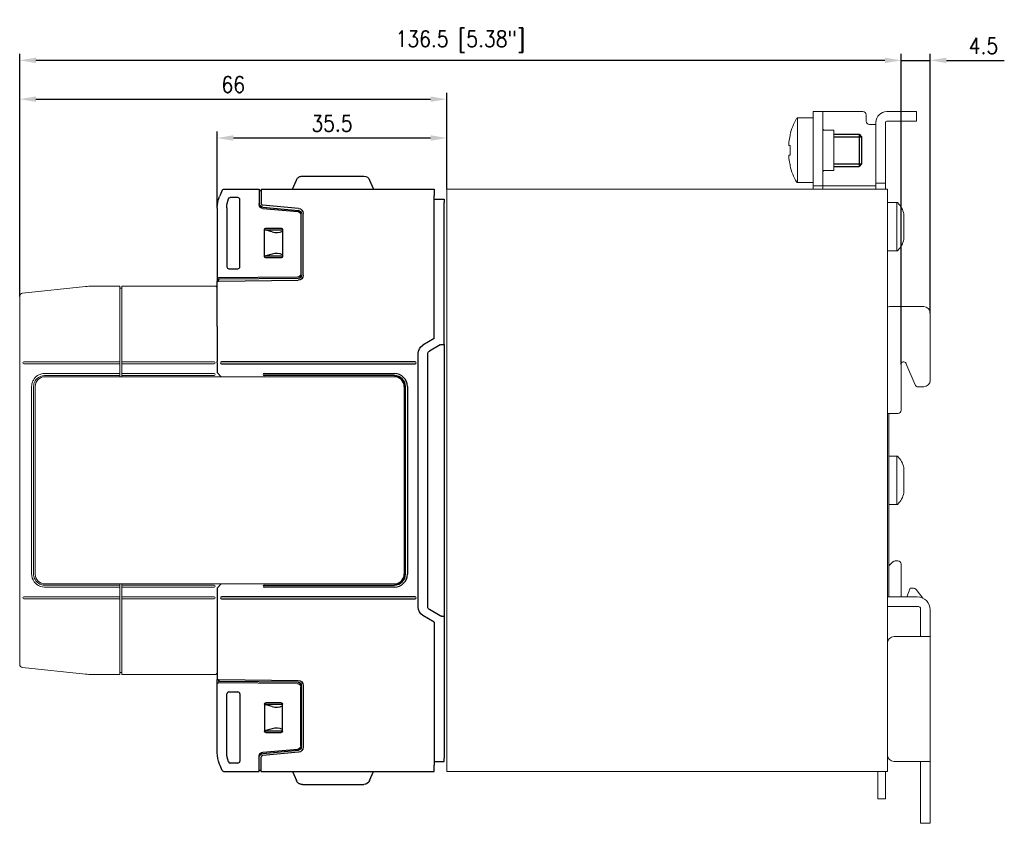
# Model space of a CAD drawing. Header units: millimetres. Extents: x -556 to 0, y -1 to 403.
# Tile 35 of 48: x -327 to -175, y 154 to 278. Entities that reach past the tile are written whole.
import ezdxf

# ---------------------------------------------------------------- set-up
doc = ezdxf.new("R2010")
doc.units = ezdxf.units.MM
doc.header["$LTSCALE"] = 3
doc.layers.get('DEFPOINTS').update_dxf_attribs({"color": 3})
doc.layers.add('0-DIM', color=3, linetype='Continuous')
doc.styles.add('ROMANS', font='romans.shx', dxfattribs={"width": 0.85})
doc.dimstyles.new('STAND01', dxfattribs={"dimtxt": 2.5, "dimasz": 2.5, "dimexe": 1, "dimexo": 0, "dimgap": 1, "dimtad": 1, "dimdec": 8, "dimdsep": 46, "dimtxsty": 'ROMANS', "dimcen": 0.09, "dimadec": 8, "dimazin": 2, "dimtp": 0.05, "dimtm": 0.05, "dimtfac": 0.6, "dimtdec": 8, "dimtmove": 0, "dimatfit": 0, "dimfxl": 1, "dimtolj": 1, "dimarcsym": 0})

# ---------------------------------------------------------------- blocks, each defined once
blk = doc.blocks.new('*D67')
at = {"layer": '0-DIM', "color": 0, "lineweight": -2}
for p, q in [((-747.1, 224.69), (-747.1, 272.7)), ((-742.6, 232.65), (-742.6, 272.7)), ((-749.6, 271.7), (-752.1, 271.7)), ((-747.1, 271.7), (-742.6, 271.7)), ((-740.1, 271.7), (-731.15, 271.7))]:
    blk.add_line(p, q, dxfattribs=at)
at = {"layer": '0-DIM', "color": 0}
for points in [[(-749.6, 272.12), (-749.6, 271.28), (-747.1, 271.7)], [(-740.1, 272.12), (-740.1, 271.28), (-742.6, 271.7)]]:
    blk.add_solid(points, dxfattribs=at)
at = {"layer": 'DEFPOINTS', "color": 0}
for p in [(-742.6, 271.7), (-742.6, 232.65), (-747.1, 224.69)]:
    blk.add_point(p, dxfattribs=at)
at = {"layer": '0-DIM', "color": 0, "insert": (-734.37, 273.95), "char_height": 2.5, "attachment_point": 5, "style": 'ROMANS'}
blk.add_mtext('\\A1;4.5', dxfattribs=at)
blk = doc.blocks.new('*D68')
at = {"layer": '0-DIM', "color": 0, "lineweight": -2}
for p, q in [((-883.3, 235.23), (-883.3, 272.7)), ((-747.1, 224.69), (-747.1, 272.7)), ((-749.6, 271.7), (-880.8, 271.7))]:
    blk.add_line(p, q, dxfattribs=at)
at = {"layer": '0-DIM', "color": 0}
for points in [[(-880.8, 272.12), (-880.8, 271.28), (-883.3, 271.7)], [(-749.6, 272.12), (-749.6, 271.28), (-747.1, 271.7)]]:
    blk.add_solid(points, dxfattribs=at)
at = {"layer": 'DEFPOINTS', "color": 0}
for p in [(-883.3, 271.7), (-883.3, 235.23), (-747.1, 224.69)]:
    blk.add_point(p, dxfattribs=at)
at = {"layer": '0-DIM', "color": 0, "insert": (-815.2, 274.6), "char_height": 2.5, "attachment_point": 5, "style": 'ROMANS'}
blk.add_mtext('\\A1;136.5 [5.38"]', dxfattribs=at)
blk = doc.blocks.new('*D78')
at = {"layer": '0-DIM', "color": 0, "lineweight": -2}
for p, q in [((-852.78, 248.88), (-852.78, 260.7)), ((-817.3, 251.8), (-817.3, 260.7)), ((-819.8, 259.7), (-850.28, 259.7))]:
    blk.add_line(p, q, dxfattribs=at)
at = {"layer": '0-DIM', "color": 0}
for points in [[(-850.28, 260.12), (-850.28, 259.28), (-852.78, 259.7)], [(-819.8, 260.12), (-819.8, 259.28), (-817.3, 259.7)]]:
    blk.add_solid(points, dxfattribs=at)
at = {"layer": 'DEFPOINTS', "color": 0}
for p in [(-852.78, 259.7), (-817.3, 251.8), (-852.78, 248.88)]:
    blk.add_point(p, dxfattribs=at)
at = {"layer": '0-DIM', "color": 0, "insert": (-835.04, 261.95), "char_height": 2.5, "attachment_point": 5, "style": 'ROMANS'}
blk.add_mtext('\\A1;35.5', dxfattribs=at)
blk = doc.blocks.new('*D79')
at = {"layer": '0-DIM', "color": 0, "lineweight": -2}
for p, q in [((-883.3, 235.23), (-883.3, 266.7)), ((-817.3, 251.8), (-817.3, 266.7)), ((-880.8, 265.7), (-819.8, 265.7))]:
    blk.add_line(p, q, dxfattribs=at)
at = {"layer": '0-DIM', "color": 0}
for points in [[(-880.8, 266.12), (-880.8, 265.28), (-883.3, 265.7)], [(-819.8, 266.12), (-819.8, 265.28), (-817.3, 265.7)]]:
    blk.add_solid(points, dxfattribs=at)
at = {"layer": 'DEFPOINTS', "color": 0}
for p in [(-817.3, 265.7), (-817.3, 251.8), (-883.3, 235.23)]:
    blk.add_point(p, dxfattribs=at)
at = {"layer": '0-DIM', "color": 0, "insert": (-850.3, 267.95), "char_height": 2.5, "attachment_point": 5, "style": 'ROMANS'}
blk.add_mtext('\\A1;66', dxfattribs=at)
blk = doc.blocks.new('RHS60-Side')
at = {"linetype": 'Continuous', "lineweight": 0, "extrusion": (-1, 6.12323e-17, 0)}
for p, q in [((58.1, 57), (56.6, 57)), ((56.6, 57), (56.6, 56)), ((58.3, 57), (58.1, 57)), ((58.1, 56), (58.1, 57)), ((58.3, 57), (64.3, 57)), ((64.8, 56.5), (64.8, 55.5)), ((68, 57), (72.1, 57)), ((72.6, 57), (72.1, 57)), ((72.6, 55.5), (72.6, 57)), ((56.6, 56), (54.22, 56)), ((54.22, 46), (54.22, 56)), ((56.6, 56), (56.6, 46.5)), ((58.1, 46.5), (58.1, 56)), ((65.3, 55), (66.1, 55)), ((66.3, 55), (66.1, 55)), ((66.3, 55.3), (66.3, 46.4)), ((67.8, 55.3), (67.8, 46.4)), ((72.1, 55.5), (68, 55.5)), ((72.1, 55.5), (72.6, 55.5)), ((53.05, 53.38), (53.05, 53.27)), ((58.4, 54.1), (59.8, 54.1)), ((59.8, 52.9), (59.8, 54.1)), ((59.8, 53.5), (59.85, 53.5)), ((52.86, 52.04), (52.87, 52.03)), ((53.05, 51.73), (52.87, 51.75)), ((53.05, 51.74), (53.05, 51)), ((59.8, 47.9), (59.8, 52.9)), ((52.87, 50.25), (53.05, 50.27)), ((53.05, 51), (53.05, 50.26)), ((52.87, 49.97), (52.86, 49.96)), ((53.05, 48.73), (53.05, 48.62)), ((58.4, 47.9), (59.8, 47.9)), ((56.6, 46), (54.22, 46)), ((56.6, 46.5), (56.6, 45.5)), ((58.1, 45.5), (58.1, 46.5)), ((66.3, 45.9), (66.3, 46.4)), ((67.8, 45.9), (66.3, 45.9)), ((66.3, 45.9), (66.3, 45.1)), ((67.8, 46.4), (67.8, 45.9)), ((67.8, 45.1), (67.8, 45.9)), ((0.5, 45), (0, 45)), ((0, -45), (0, 45)), ((67.6, 45), (0.5, 45)), ((56.6, 45.5), (58.1, 45.5)), ((56.6, 45.5), (56.6, 45.04)), ((56.6, 45.04), (56.6, 45)), ((58.1, 45.5), (58.3, 45.5)), ((58.1, 45.04), (58.1, 45.5)), ((58.1, 45), (58.1, 45.04)), ((66.1, 45.5), (58.3, 45.5)), ((66.1, 45.5), (66.3, 45.5)), ((66.3, 45.1), (66.3, 45)), ((68.1, 45), (67.6, 45)), ((67.8, 45), (67.8, 45.1)), ((68.1, -45), (68.1, 45)), ((69.56, 42.95), (68.1, 42.95)), ((69.56, 42.95), (69.56, 35.45)), ((70.65, 41.18), (70.65, 37.23)), ((69.56, 35.45), (68.1, 35.45)), ((73.7, 26.85), (68.4, 26.85)), ((74.7, 25.85), (74.7, 15.45)), ((70.2, 17.89), (70.2, 10.85)), ((72.37, 14.76), (70.96, 18.08)), ((72.84, 14.45), (73.13, 14.45)), ((73.7, 14.45), (73.13, 14.45)), ((68.1, 10.35), (69.7, 10.35)), ((68.3, 6.08), (68.3, 10.35)), ((68.3, 6.08), (68.3, -6.08)), ((69.56, 3.75), (68.3, 3.75)), ((69.56, 3.75), (69.56, -3.75)), ((70.65, 1.98), (70.65, -1.97)), ((69.56, -3.75), (68.3, -3.75)), ((68.3, -6.08), (68.3, -18)), ((68.95, -12.58), (68.3, -13.23)), ((69.7, -12.43), (69.31, -12.43)), ((70.2, -18), (70.2, -12.93)), ((71.6, -16.68), (71.07, -18)), ((72.12, -16.68), (71.6, -16.68)), ((68.1, -18), (72.7, -18)), ((72.52, -16.88), (73.54, -18.19)), ((68.1, -19.5), (72.9, -19.5)), ((73.2, -23.85), (73.2, -19.8)), ((74.7, -23.85), (74.7, -20)), ((73.1, -24.15), (69.1, -24.15)), ((74.7, -24.15), (73.1, -24.15)), ((73.2, -24.15), (73.2, -23.85)), ((74.7, -24.15), (74.7, -23.85)), ((74.7, -43.45), (74.7, -24.15)), ((69.1, -43.45), (73.1, -43.45)), ((73.1, -43.45), (74.7, -43.45)), ((73.2, -43.45), (73.2, -43.95)), ((73.2, -45.65), (73.2, -43.95)), ((74.7, -43.95), (74.7, -43.45)), ((74.7, -45.65), (74.7, -43.95)), ((0, -45), (0.5, -45)), ((0.5, -45), (67.6, -45)), ((66.6, -46.73), (66.6, -45)), ((67.6, -45), (68.1, -45)), ((67.8, -45), (67.8, -46.73)), ((66.6, -46.73), (66.6, -49.23)), ((67.8, -49.23), (67.8, -46.73)), ((73.2, -46.15), (73.2, -45.65)), ((73.2, -52.5), (73.2, -46.15)), ((74.7, -46.15), (74.7, -45.65)), ((74.7, -52.5), (74.7, -46.15)), ((66.6, -49.23), (67.8, -49.23)), ((73.2, -53), (73.2, -52.5)), ((73.2, -53), (74.7, -53)), ((74.7, -53), (74.7, -52.5))]:
    blk.add_line(p, q, dxfattribs=at)
for p, q in [((59.8, 53.5), (63.7, 53.5)), ((63.7, 53.5), (64.1, 53.1)), ((64.1, 53.1), (64.1, 48.9)), ((64.1, 48.9), (63.7, 48.5)), ((59.8, 48.5), (63.7, 48.5))]:
    blk.add_line(p, q)
at = {"color": 31}
for p, q in [((63.7, 53.5), (63.7, 48.5)), ((59.8, 53.1), (64.1, 53.1)), ((59.8, 48.9), (64.1, 48.9))]:
    blk.add_line(p, q, dxfattribs=at)
at = {"linetype": 'Continuous', "lineweight": 0}
for centre, radius, start, end in [((64.3, 56.5), 0.5, 0, 90), ((68, 55.3), 1.7, 90, 180), ((62.76, 51), 10, 150.6728, 166.2089), ((54.22, 55.8), 0.2, 90, 150.6728), ((65.3, 55.5), 0.5, 180, 270), ((68, 55.3), 0.2, 90, 180), ((58.4, 54.4), 0.3, 180, 270), ((62.76, 51), 10, 193.7911, 209.3272), ((58.4, 47.6), 0.3, 90, 180), ((54.22, 46.2), 0.2, 209.3272, 270), ((69.56, 42.75), 0.2, 42.9617, 90), ((66.78, 40.16), 4, 14.6956, 42.9617), ((66.78, 38.24), 4, 317.0383, 345.3044), ((69.56, 35.65), 0.2, 270, 317.0383), ((68.4, 26.35), 0.5, 90, 126.8699), ((73.7, 25.85), 1, 0, 90), ((73.7, 15.45), 1, 270, 0), ((69.7, 10.85), 0.5, 270, 0), ((69.56, 3.55), 0.2, 42.9617, 90), ((66.78, 0.96), 4, 14.6956, 42.9617), ((66.78, -0.96), 4, 317.0383, 345.3044), ((69.56, -3.55), 0.2, 270, 317.0383), ((69.31, -12.93), 0.5, 90, 135), ((69.7, -12.93), 0.5, 0, 90), ((72.12, -17.18), 0.5, 38, 90), ((72.7, -20), 2, 0, 90), ((72.9, -19.8), 0.3, 0, 90), ((69.1, -25.15), 1, 90, 180), ((69.1, -42.45), 1, 180, 270)]:
    blk.add_arc(centre, radius, start, end, dxfattribs=at)
for centre, major_axis, ratio, start_param, end_param in [((62.76, 51), (-0.37, -9.99), 0.997261, 4.520641, 4.62451), ((62.79, 51.22), (-9.89, 1.47), 0.703233, 0.082109, 0.085595), ((62.79, 51.22), (-9.89, 1.47), 0.703233, 0.122706, 0.126191), ((62.76, 51.01), (9.97, -0.74), 0.002739, 2.912905, 3.016774), ((62.76, 50.99), (9.97, 0.74), 0.002739, 3.266411, 3.370281), ((62.79, 50.78), (-9.89, -1.47), 0.703233, 6.156994, 6.16048), ((62.79, 50.78), (-9.89, -1.47), 0.703233, 6.19759, 6.201076), ((62.76, 51), (0.37, -9.99), 0.997261, 4.800268, 4.904137), ((70.6, 17.89), (0, 0.439), 0.91129, 5.147727, 7.853982), ((72.84, 14.95), (-0.509, 0), 0.982151, 0.394457, 1.570796)]:
    blk.add_ellipse(centre, major_axis=major_axis, ratio=ratio, start_param=start_param, end_param=end_param, dxfattribs=at)
for points, knots in [([(52.88, 52.09), (52.88, 52.09), (52.88, 52.09), (52.88, 52.07), (52.87, 52.05), (52.87, 52.01), (52.86, 51.98), (52.86, 51.96), (52.86, 51.94), (52.86, 51.91), (52.85, 51.86), (52.85, 51.84), (52.85, 51.83), (52.85, 51.83), (52.85, 51.83)], [-0.139819, -0.139819, -0.139819, -0.139819, -0.1397852, -0.1397852, -0.0698926, -0.0698926, 0, 0, 0, 0.0698491, 0.0698491, 0.1396983, 0.1396983, 0.1397319, 0.1397319, 0.1397319, 0.1397319]), ([(52.85, 52.09), (52.85, 52.09), (52.85, 52.09), (52.85, 52.07), (52.85, 52.06), (52.86, 52.04), (52.86, 52.04), (52.86, 52.04), (52.86, 52.04), (52.87, 52.04), (52.87, 52.06), (52.88, 52.07), (52.88, 52.09)], [-0.1397319, -0.1397319, -0.1397319, -0.1397319, -0.1396983, -0.1396983, -0.0698491, -0.0698491, 0, 0, 0, 0.0699096, 0.0699096, 0.1398192, 0.1398192, 0.1398192, 0.1398192]), ([(52.87, 52.24), (52.86, 52.22), (52.86, 52.2), (52.86, 52.17), (52.86, 52.15), (52.86, 52.13), (52.86, 52.11), (52.86, 52.11), (52.86, 52.11)], [-0.0699293, -0.0699293, -0.0699293, -0.0699293, 0, 0, 0, 0.0698816, 0.0698816, 0.069893, 0.069893, 0.069893, 0.069893]), ([(52.86, 51.8), (52.86, 51.8), (52.86, 51.8), (52.86, 51.79), (52.86, 51.77), (52.86, 51.76), (52.86, 51.75), (52.86, 51.75), (52.87, 51.75)], [-0.069893, -0.069893, -0.069893, -0.069893, -0.0698816, -0.0698816, 0, 0, 0, 0.0699293, 0.0699293, 0.0699293, 0.0699293]), ([(52.87, 50.25), (52.86, 50.25), (52.86, 50.25), (52.86, 50.24), (52.86, 50.23), (52.86, 50.21), (52.86, 50.2), (52.86, 50.2), (52.86, 50.2)], [-0.0699293, -0.0699293, -0.0699293, -0.0699293, 0, 0, 0, 0.0698803, 0.0698803, 0.069893, 0.069893, 0.069893, 0.069893]), ([(52.85, 50.17), (52.85, 50.17), (52.85, 50.17), (52.85, 50.16), (52.85, 50.14), (52.86, 50.09), (52.86, 50.06), (52.86, 50.04), (52.86, 50.02), (52.87, 49.99), (52.87, 49.95), (52.88, 49.93), (52.88, 49.91), (52.88, 49.91), (52.88, 49.91)], [-0.1397319, -0.1397319, -0.1397319, -0.1397319, -0.1396983, -0.1396983, -0.0698491, -0.0698491, 0, 0, 0, 0.0698926, 0.0698926, 0.1397852, 0.1397852, 0.139819, 0.139819, 0.139819, 0.139819]), ([(52.88, 49.91), (52.88, 49.91), (52.88, 49.91), (52.88, 49.93), (52.87, 49.94), (52.87, 49.96), (52.86, 49.96), (52.86, 49.96), (52.86, 49.96), (52.86, 49.96), (52.85, 49.94), (52.85, 49.93), (52.85, 49.91)], [-0.139819, -0.139819, -0.139819, -0.139819, -0.1397852, -0.1397852, -0.0698926, -0.0698926, 0, 0, 0, 0.069866, 0.069866, 0.1397321, 0.1397321, 0.1397321, 0.1397321]), ([(52.86, 49.89), (52.86, 49.89), (52.86, 49.89), (52.86, 49.87), (52.86, 49.85), (52.86, 49.83), (52.86, 49.8), (52.86, 49.78), (52.87, 49.76)], [-0.069893, -0.069893, -0.069893, -0.069893, -0.0698816, -0.0698816, 0, 0, 0, 0.0699293, 0.0699293, 0.0699293, 0.0699293])]:
    blk.add_open_spline(points, degree=3, knots=knots, dxfattribs=at)
blk = doc.blocks.new('CGI1030-01')
at = {"extrusion": (-1, -1.83691e-16, 0)}
for p, q in [((-285.13, 251.8), (-284.53966966, 253.19073113)), ((-283.61916481, 253.8), (-274.14083519, 253.8)), ((-273.22033034, 253.19073113), (-272.63, 251.8)), ((-296.00587557, 251.62372288), (-296.33540926, 250.84739014)), ((-295.99506832, 251.64918314), (-296.00587557, 251.62372288)), ((-295.81201455, 251.77103418), (-290.28, 251.8)), ((-290.28, 251.8), (-290.28, 250.79998629)), ((-290.28, 251.6), (-289.98, 251.6)), ((-289.98, 251.8), (-263.23, 251.8)), ((-289.98, 251.8), (-289.98, 250.8)), ((-263.23, 251.8), (-263.23, 250.8)), ((-296.33540926, 250.84739014), (-296.42227184, 250.64275473)), ((-293.57995431, 250.5), (-294.7686878, 250.5)), ((-293.28, 239.79995431), (-293.28, 250.20004569)), ((-290.28, 250.79998629), (-290.28, 249.3997987)), ((-289.98, 250.8), (-289.98, 249.5997987)), ((-263.23, 228.7), (-263.23, 250.8)), ((-263.23, 250.24214595), (-261.73, 250.25)), ((-261.73, 250.25), (-261.73, 249.75000685)), ((-261.73, 229.43828758), (-261.73, 249.75000685)), ((-296.78, 248.88446465), (-296.78, 238.1)), ((-295.28, 248.88446465), (-295.28, 239.79995431)), ((-290.27791461, 249.34981755), (-290.22322591, 249.34503291)), ((-289.73229344, 249.00208189), (-284.23642213, 248.52125545)), ((-289.73229344, 248.80208189), (-284.33642213, 248.33000432)), ((-284.21027541, 248.82011386), (-289.70614672, 249.3009403)), ((-283.78, 238.50735951), (-283.78, 248.0231581)), ((-283.48, 238.50911631), (-283.48, 248.0231581)), ((-283.88, 247.83190697), (-283.88, 238.7082322)), ((-289.48, 245.575), (-289.48, 245.57503046)), ((-289.48, 241.375), (-289.48, 245.575)), ((-289.48, 245.53273503), (-286.68, 245.53273503)), ((-288.28594996, 245.18045673), (-289.48, 245.50192229)), ((-289.28003046, 245.775), (-289.28, 245.775)), ((-289.28, 245.775), (-286.88, 245.775)), ((-286.88, 245.775), (-286.87996954, 245.775)), ((-286.68, 245.57503046), (-286.68, 245.575)), ((-286.68, 245.575), (-286.68, 241.375)), ((-288.28594996, 241.76954327), (-289.48, 241.44807772)), ((-286.68, 241.41726497), (-289.48, 241.41726497)), ((-289.48, 241.37496954), (-289.48, 241.375)), ((-289.28, 241.175), (-289.28003046, 241.175)), ((-286.88, 241.175), (-289.28, 241.175)), ((-286.87996954, 241.175), (-286.88, 241.175)), ((-286.68, 241.375), (-286.68, 241.37496954)), ((-294.98004569, 239.5), (-293.57995431, 239.5)), ((-296.78, 238.1), (-296.58, 238.10174537)), ((-296.78, 238.1), (-296.78, 237.6)), ((-296.78, 237.6), (-296.58, 237.60174537)), ((-296.78, 237.15), (-296.78, 237.6)), ((-284.37563673, 238.20825124), (-296.58, 238.10174537)), ((-296.38, 237.90174537), (-296.58, 237.9)), ((-296.58, 237.60174537), (-296.58, 237.9)), ((-296.58, 237.60174537), (-284.27301877, 237.70914677)), ((-284.27563673, 238.00737855), (-296.38, 237.90174537)), ((-296.78, 230.55), (-296.78, 237.15)), ((-296.78, 230.55), (-296.78, 225.15)), ((-263.23, 228.7), (-264.98, 227.68963703)), ((-261.73, 227.8), (-261.73, 229.43828758)), ((-262.3419847, 227.72661807), (-263.98, 226.7809095)), ((-262.1007109, 227.79352922), (-261.73, 227.8)), ((-261.73, 227.8), (-261.73, 185.8)), ((-265.73, 187.20940108), (-265.73, 226.39059892)), ((-264.23, 187.25210321), (-264.23, 226.34789679)), ((-296.78, 188.45), (-296.78, 176.45)), ((-263.23, 184.9), (-264.98, 185.91036297)), ((-262.3419847, 185.87338193), (-263.98, 186.8190905)), ((-262.1007109, 185.80647078), (-261.73, 185.8)), ((-261.73, 185.8), (-261.73, 184.16171242)), ((-263.23, 184.9), (-263.23, 162.8)), ((-261.73, 184.16171242), (-261.73, 163.84999315)), ((-296.78, 176.45), (-296.78, 176)), ((-296.78, 176), (-296.58, 175.99825463)), ((-296.78, 175.5), (-296.78, 176)), ((-296.78, 175.5), (-296.58, 175.49825463)), ((-296.78, 164.71553535), (-296.78, 175.5)), ((-296.58, 175.99825463), (-284.27301877, 175.89085323)), ((-296.58, 175.99825463), (-296.58, 175.7)), ((-296.38, 175.69825463), (-296.58, 175.7)), ((-284.37563673, 175.39174876), (-296.58, 175.49825463)), ((-284.27563673, 175.59262145), (-296.38, 175.69825463)), ((-283.78, 175.09264049), (-283.78, 165.5768419)), ((-283.48, 175.09088369), (-283.48, 165.5768419)), ((-295.28, 164.71553535), (-295.28, 173.80004569)), ((-294.98004569, 174.1), (-293.57995431, 174.1)), ((-293.28, 173.80004569), (-293.28, 163.39995431)), ((-283.88, 165.76809303), (-283.88, 174.8917678)), ((-289.48, 172.22503046), (-289.48, 172.225)), ((-289.48, 172.225), (-289.48, 168.025)), ((-286.68, 172.18273503), (-289.48, 172.18273503)), ((-288.28594996, 171.83045673), (-289.48, 172.15192229)), ((-289.28, 172.425), (-289.28003046, 172.425)), ((-286.88, 172.425), (-289.28, 172.425)), ((-286.87996954, 172.425), (-286.88, 172.425)), ((-286.68, 172.225), (-286.68, 172.22503046)), ((-286.68, 168.025), (-286.68, 172.225)), ((-288.28594996, 168.41954327), (-289.48, 168.09807771)), ((-289.48, 168.06726497), (-286.68, 168.06726497)), ((-289.48, 168.025), (-289.48, 168.02496954)), ((-289.28003046, 167.825), (-289.28, 167.825)), ((-289.28, 167.825), (-286.88, 167.825)), ((-286.88, 167.825), (-286.87996954, 167.825)), ((-286.68, 168.02496954), (-286.68, 168.025)), ((-289.73229344, 164.79791811), (-284.33642213, 165.26999568)), ((-289.73229344, 164.59791811), (-284.23642213, 165.07874455)), ((-284.21027541, 164.77988614), (-289.70614672, 164.29905971)), ((-296.33540926, 162.75260986), (-296.42227184, 162.95724527)), ((-293.57995431, 163.1), (-294.7686878, 163.1)), ((-290.28, 162.80001371), (-290.28, 164.2002013)), ((-290.27791461, 164.25018245), (-290.22322591, 164.25496709)), ((-289.98, 162.8), (-289.98, 164.0002013)), ((-263.23, 163.35785405), (-261.73, 163.35)), ((-261.73, 163.35), (-261.73, 163.84999315)), ((-296.00587557, 161.97627712), (-296.33540926, 162.75260986)), ((-295.99506832, 161.95081686), (-296.00587557, 161.97627712)), ((-295.81201455, 161.82896583), (-290.28, 161.8)), ((-290.28, 161.8), (-290.28, 162.80001371)), ((-290.28, 162), (-289.98, 162)), ((-289.98, 161.8), (-289.98, 162.8)), ((-289.98, 161.8), (-263.23, 161.8)), ((-285.13, 161.8), (-284.53966966, 160.40926887)), ((-273.22033034, 160.40926887), (-272.63, 161.8)), ((-263.23, 161.8), (-263.23, 162.8)), ((-283.61916481, 159.8), (-274.14083519, 159.8))]:
    blk.add_line(p, q, dxfattribs=at)
at = {"linetype": 'Continuous', "lineweight": 0, "extrusion": (-1, 3.44509e-16, 0)}
blk.add_line((-261.3, 251.8), (-261.3, 161.8), dxfattribs=at)
at = {"linetype": 'Continuous', "lineweight": 0, "extrusion": (-1, 2.83277e-16, 2.22045e-16)}
for p, q in [((-326.85226423, 235.72244361), (-317.12120684, 236.74521895)), ((-311.8, 236.8), (-316.07592221, 236.8)), ((-311.8, 236.6), (-311.8, 236.8)), ((-311.8, 225.1), (-311.8, 236.6)), ((-311.5, 236.5), (-311.8, 236.5)), ((-311.5, 236.8), (-311.5, 236.6)), ((-297.08, 236.8), (-311.5, 236.8)), ((-311.5, 236.6), (-311.5, 225.1)), ((-327.3, 235.22518266), (-327.3, 178.37481734)), ((-326.65, 225.1), (-311.8, 225.1)), ((-311.8, 224.8), (-326.65, 224.8)), ((-311.8, 224.8), (-311.8, 225.1)), ((-311.8, 223.29999999), (-311.8, 224.8)), ((-311.5, 224.8), (-311.5, 225.1)), ((-311.5, 225.1), (-297.23, 225.1)), ((-311.5, 224.8), (-311.5, 223.3)), ((-297.23, 224.8), (-311.5, 224.8)), ((-311.8, 223.29999999), (-323.45000002, 223.29999998)), ((-323.45000002, 222.99999998), (-311.8, 222.99999999)), ((-323.4, 222.8), (-269.37986367, 222.8)), ((-311.8, 222.99999999), (-311.8, 223.29999999)), ((-311.8, 222.8), (-311.8, 222.99999999)), ((-311.5, 223), (-311.5, 223.3)), ((-311.5, 223.3), (-297.23, 223.3)), ((-311.5, 223), (-311.5, 222.8)), ((-297.23, 223), (-311.5, 223)), ((-325.45, 221.3), (-325.45, 192.30000001)), ((-325.15, 192.30000001), (-325.15, 221.3)), ((-324.9, 192.3), (-324.9, 221.3)), ((-311.8, 190.6), (-323.45, 190.6)), ((-323.45, 190.3), (-311.8, 190.3)), ((-269.38, 190.80000001), (-323.4, 190.8)), ((-311.8, 190.6), (-311.8, 190.8)), ((-311.8, 190.3), (-311.8, 190.6)), ((-311.8, 188.8), (-311.8, 190.3)), ((-311.5, 190.8), (-311.5, 190.6)), ((-311.5, 190.6), (-297.23, 190.59999998)), ((-311.5, 190.3), (-311.5, 190.6)), ((-297.23, 190.29999998), (-311.5, 190.3)), ((-311.5, 190.3), (-311.5, 188.8)), ((-311.8, 188.8), (-326.65, 188.8)), ((-311.8, 188.5), (-311.8, 188.8)), ((-311.5, 188.8), (-297.23, 188.8)), ((-311.5, 188.5), (-311.5, 188.8)), ((-326.65, 188.5), (-311.8, 188.5)), ((-311.8, 188.5), (-311.8, 177)), ((-297.23, 188.5), (-311.5, 188.5)), ((-311.5, 177), (-311.5, 188.5)), ((-326.85226423, 177.87755639), (-317.12120684, 176.85478105)), ((-316.07592221, 176.8), (-311.8, 176.8)), ((-311.8, 177.1), (-311.5, 177.1)), ((-311.8, 176.8), (-311.8, 177)), ((-311.5, 177), (-311.5, 176.8)), ((-311.5, 176.8), (-297.08, 176.8))]:
    blk.add_line(p, q, dxfattribs=at)
at = {"extrusion": (-1, 3.67394e-16, 2.22045e-16)}
for p, q in [((-296.78, 224.95), (-296.78, 225.15)), ((-296.78, 224.95), (-296.78, 223.45)), ((-266.18, 225.1), (-296.13007615, 225.1)), ((-296.13007615, 224.8), (-266.18, 224.8)), ((-296.78, 223.45), (-296.14124678, 222.80000001)), ((-289.53, 223.3), (-269.37999998, 223.29999998)), ((-269.37999998, 222.99999998), (-289.53, 223)), ((-267.88, 221.30000001), (-267.88, 192.30000001)), ((-267.68, 192.30000001), (-267.68, 221.3)), ((-267.38, 221.3), (-267.38, 192.30000001)), ((-296.14124677, 190.80000001), (-296.78, 190.15)), ((-289.53, 190.6), (-269.38, 190.6)), ((-269.38, 190.3), (-289.53, 190.3)), ((-296.78, 190.15), (-296.78, 188.65)), ((-266.18, 188.8), (-296.13007615, 188.8)), ((-296.78, 188.65), (-296.78, 188.45)), ((-296.13007615, 188.5), (-266.18, 188.5))]:
    blk.add_line(p, q, dxfattribs=at)
for points in [[(-295.05354758, 250.29400043), (-295.05354758, 250.29400043, -0.3237087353), (-294.7686878, 250.5)], [(-295.05354758, 163.30599957), (-295.05354758, 163.30599957, 0.3237087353), (-294.7686878, 163.1)]]:
    blk.add_lwpolyline(points, format="xyb")
at = {"extrusion": (2.22045e-16, 4.07876e-32, -1)}
for centre, radius, start, end in [((283.61916481, 252.8), 1, 23, 54.7818977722), ((283.61916481, 252.8), 1, 54.7818977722, 80.7446228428), ((283.61916481, 252.8), 1, 80.7446228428, 90.0000000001), ((274.14083519, 252.8), 1, 90, 92.3173785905), ((274.14083519, 252.8), 1, 92.3173785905, 157), ((295.81096735, 251.57103692), 0.2, 23, 89.7), ((292.28, 248.88446465), 4.5, 0, 23), ((290.78, 248.88446465), 4.5, 0, 18.2540039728), ((289.68, 249.5997987), 0.6, 275, 0), ((289.68, 249.5997987), 0.3, 275, 0), ((289.68, 249.3997987), 0.6, 275, 0), ((284.38, 247.83190697), 0.5, 95, 180), ((284.28, 248.0231581), 0.5, 95, 180), ((284.28, 248.0231581), 0.8, 95.0000000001, 179.9999999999), ((289.28, 245.575), 0.2, 0.0087257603, 89.9912739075), ((286.88, 245.575), 0.2, 90.0087257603, 179.9912739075), ((289.28, 241.375), 0.2, 270.0087257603, 359.9912739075), ((286.88, 241.375), 0.2, 180.0087257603, 269.9912739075), ((284.38, 238.7082322), 0.5, 180, 269.5), ((284.28, 238.50735951), 0.5, 180, 269.5), ((284.28, 238.50911631), 0.8, 180, 269.5), ((264.23, 226.39059892), 1.5, 0, 60), ((263.73, 226.34789679), 0.5, 0, 60), ((262.0919847, 227.29360537), 0.5, 60, 89.000000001), ((264.23, 187.20940108), 1.5, 300, 0), ((263.73, 187.25210321), 0.5, 300, 0), ((262.0919847, 186.30639463), 0.5, 270.999999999, 300), ((284.38, 174.8917678), 0.5, 90.5, 180), ((284.28, 175.09264049), 0.5, 90.5, 180), ((284.28, 175.09088369), 0.8, 90.5, 180), ((289.28, 172.225), 0.2, 0.0087260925, 89.9912742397), ((286.88, 172.225), 0.2, 90.0087260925, 179.9912742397), ((289.28, 168.025), 0.2, 270.0087260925, 359.9912742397), ((286.88, 168.025), 0.2, 180.0087260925, 269.9912742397), ((292.28, 164.71553535), 4.5, 337, 0), ((290.78, 164.71553535), 4.5, 341.7459960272, 0), ((289.68, 164.2002013), 0.6, 0, 85), ((289.68, 164.0002013), 0.6, 0, 85), ((284.38, 165.76809303), 0.5, 180, 265), ((284.28, 165.5768419), 0.5, 180, 265), ((284.28, 165.5768419), 0.8, 180.0000000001, 264.9999999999), ((289.68, 164.0002013), 0.3, 0, 85), ((295.81096735, 162.02896308), 0.2, 270.3, 337), ((283.61916481, 160.8), 1, 305.2181022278, 336.9999999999), ((283.61916481, 160.8), 1, 279.2553771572, 305.2181022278), ((283.61916481, 160.8), 1, 270, 279.2553771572), ((274.14083519, 160.8), 1, 267.6826214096, 270), ((274.14083519, 160.8), 1, 203, 267.6826214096)]:
    blk.add_arc(centre, radius, start, end, dxfattribs=at)
at = {"linetype": 'Continuous', "lineweight": 0}
for centre, radius, start, end in [((-316.07592221, 226.8), 10, 90, 96), ((-297.08, 236.5), 0.3, 0, 19.4712206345), ((-326.8, 235.22518266), 0.5, 96, 180), ((-326.65, 224.95), 0.15, 90, 270), ((-297.23, 224.95000001), 0.15, 270, 90), ((-323.45000002, 221.3), 1.99999998, 154.849336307, 179.9999999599), ((-323.45000002, 221.3), 1.99999998, 150.3324407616, 154.849336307), ((-323.45000002, 221.3), 1.99999998, 143.1301019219, 150.3324407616), ((-323.45000002, 221.3), 1.69999998, 149.9999996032, 179.9999999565), ((-323.45000002, 221.3), 1.99999998, 89.9999999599, 143.1301019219), ((-323.45000002, 221.3), 1.69999998, 144.3865483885, 149.9999996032), ((-323.4, 221.3), 1.5, 90, 180), ((-323.45000002, 221.3), 1.69999998, 135.09912718, 144.3865483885), ((-323.45000002, 221.3), 1.69999998, 89.9999999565, 135.09912718), ((-297.23, 223.14999999), 0.15, 270, 90), ((-323.44999999, 192.30000001), 2.00000001, 180, 197.4576034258), ((-323.44999999, 192.30000001), 1.70000001, 180, 200.6673168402), ((-323.4, 192.3), 1.5, 180, 270), ((-323.44999999, 192.30000001), 2.00000001, 197.4576034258, 270), ((-323.44999999, 192.30000001), 1.70000001, 200.6673168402, 270), ((-297.23, 190.45000001), 0.15, 270, 90), ((-326.65, 188.65), 0.15, 90, 270), ((-297.23, 188.65), 0.15, 270, 90), ((-326.8, 178.37481734), 0.5, 180, 264), ((-316.07592221, 186.8), 10, 264, 270), ((-297.08, 177.1), 0.3, 340.5287793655, 0)]:
    blk.add_arc(centre, radius, start, end, dxfattribs=at)
for centre, radius, start, end in [((-296.13007615, 224.95), 0.15, 90, 270), ((-266.18, 224.95), 0.15, 270, 90), ((-289.53, 223.15), 0.15, 89.9999999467, 269.9999999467), ((-269.38, 221.30000001), 1.5, 0, 90), ((-269.37999998, 221.3), 1.99999998, 0, 90.0000000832), ((-269.37999998, 221.3), 1.69999998, 0, 90.0000000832), ((-269.38, 192.30000001), 1.5, 270, 0), ((-269.38, 192.3), 1.7, 270, 0.000000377), ((-269.38, 192.3), 2, 270, 0.000000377), ((-289.53, 190.45), 0.15, 90, 270), ((-296.13007615, 188.65), 0.15, 90, 270), ((-266.18, 188.65), 0.15, 270, 90)]:
    blk.add_arc(centre, radius, start, end)
for centre, major_axis, ratio, start_param, end_param in [((-293.5800457, 250.1999543), (0.21219666, 0.21219666), 0.9996954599, 5.497939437, 7.0684311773), ((-287.65202257, 245.9653423), (-1.5, 0), 0.5773502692, 1.1344640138, 2.2757716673), ((-287.65202257, 240.9846577), (-1.5, 0), 0.5773502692, 4.0074136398, 5.1487212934), ((-294.9799543, 239.8000457), (-0.21219666, -0.21219666), 0.9996954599, 5.497939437, 7.0684311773), ((-293.5800457, 239.8000457), (0.21219666, -0.21219666), 0.9996954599, 5.497939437, 7.0684311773), ((-294.9799543, 173.7999543), (-0.21219666, 0.21219666), 0.9996954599, 5.497939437, 7.0684311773), ((-293.5800457, 173.7999543), (0.21219666, 0.21219666), 0.9996954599, 5.497939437, 7.0684311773), ((-287.65202257, 172.6153423), (-1.5, 0), 0.5773502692, 1.1344640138, 2.2757716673), ((-287.65202257, 167.6346577), (-1.5, 0), 0.5773502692, 4.0074136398, 5.1487212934), ((-293.5800457, 163.4000457), (0.21219666, -0.21219666), 0.9996954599, 5.497939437, 7.0684311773)]:
    blk.add_ellipse(centre, major_axis=major_axis, ratio=ratio, start_param=start_param, end_param=end_param)
for points, knots in [([(-297.08, 236.8), (-297.04861078, 236.8), (-297.01450568, 236.79483327), (-296.94861996, 236.77194754), (-296.91682772, 236.75422286), (-296.87094092, 236.71649413), (-296.85201238, 236.69696605), (-296.81968035, 236.65168278), (-296.80630564, 236.62587546), (-296.79715729, 236.6)], [0, 0, 0, 0, 0.12156993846, 0.12156993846, 0.24313987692, 0.24313987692, 0.32547509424, 0.32547509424, 0.40781031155, 0.40781031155, 0.40781031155, 0.40781031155]), ([(-296.79715729, 177), (-296.80630564, 176.97412454), (-296.81968035, 176.94831722), (-296.85201238, 176.90303395), (-296.87094092, 176.88350587), (-296.91682772, 176.84577714), (-296.94861996, 176.82805246), (-297.01450568, 176.80516673), (-297.04861078, 176.8), (-297.08, 176.8)], [1.01821852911, 1.01821852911, 1.01821852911, 1.01821852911, 1.10055374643, 1.10055374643, 1.18288896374, 1.18288896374, 1.30445890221, 1.30445890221, 1.42602884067, 1.42602884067, 1.42602884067, 1.42602884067])]:
    blk.add_open_spline(points, degree=3, knots=knots, dxfattribs=at)
blk.add_blockref('RHS60-Side', (-261.3, 206.8))
at = {"layer": '0-DIM'}
dim = blk.add_linear_dim(base=(-327.3, 271.7), p1=(-191.1, 224.69199353), p2=(-327.3, 235.22518266), angle=180, text='136.5 [5.38"]', dimstyle='STAND01', override={"dimdec": 0}, dxfattribs=at)
dim.commit()
dim.dimension.update_dxf_attribs({"geometry": '*D68', "text_midpoint": (-259.2, 274.60476191), "insert": (556, 0)})
dim = blk.add_linear_dim(base=(-186.6, 271.7), p1=(-191.1, 224.69199353), p2=(-186.6, 232.65), angle=180, dimstyle='STAND01', dxfattribs=at)
dim.commit()
dim.dimension.update_dxf_attribs({"geometry": '*D67', "text_midpoint": (-178.37380952, 273.95), "insert": (556, 0)})
for base, p1, p2, override, picture, middle in [((-261.3, 265.7), (-327.3, 235.22518266), (-261.3, 251.8), {"dimdec": 0, "dimrnd": 0.1}, '*D79', (-294.3, 267.95)), ((-296.78, 259.7), (-261.3, 251.8), (-296.78, 248.88446465), {"dimdec": 1, "dimrnd": 0.5}, '*D78', (-279.04, 261.95))]:
    dim = blk.add_linear_dim(base=base, p1=p1, p2=p2, angle=180, dimstyle='STAND01', override=override, dxfattribs=at)
    dim.commit()
    dim.dimension.update_dxf_attribs({"geometry": picture, "text_midpoint": middle, "insert": (556, 0)})

msp = doc.modelspace()

# ---------------------------------------------------------------- block references
msp.add_blockref('CGI1030-01', (0, 0))

doc.saveas('drawing.dxf')
